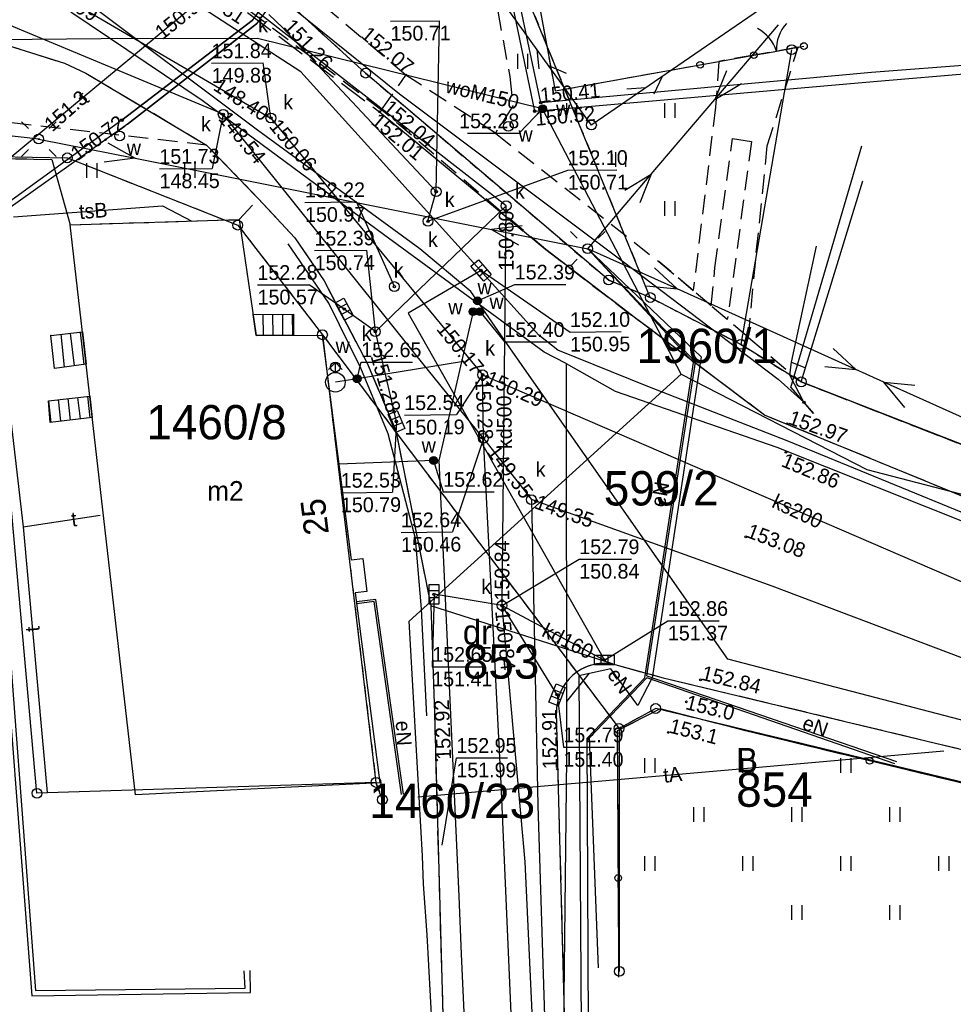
# Model space of a CAD drawing. Extents: x 7582895 to 7584772, y 6020395 to 6021139.
# Tile 44 of 49: x 7584495 to 7584543, y 6020669 to 6020719. Entities that reach past the tile are written whole.
import ezdxf
from ezdxf.enums import TextEntityAlignment as Align

# ---------------------------------------------------------------- set-up
doc = ezdxf.new("R2010")
doc.units = 0
for name, pattern in [('1_14', [1, -1]), ('1_OTKC', [1.5, 1, -0.5]), ('1_OTKJ', [2, 1.5, -0.5]), ('1_OTKK', [0]), ('1_OTZI', [1.5, 1, -0.5]), ('1_OTZT', [1.5, 1, -0.5]), ('3_EGBS', [0]), ('3_EGBSG', [0]), ('3_EGBU_A', [0]), ('4_SUCP', [0]), ('4_SUEP_A', [0]), ('4_SUGP', [0]), ('4_SUKP', [0]), ('4_SULO', [0]), ('4_SUTP_A', [0]), ('4_SUWP', [0]), ('GDE', [0]), ('GUZ', [1, 0.5, -0.5])]:
    doc.linetypes.add(name, pattern=pattern)
doc.layers.get('0').update_dxf_attribs({"linetype": 'CONTINUOUS'})
for name, color, linetype in [('Dzialki', 7, 'GDE'), ('EADTD_T_0', 216, 'CONTINUOUS'), ('EGBB_E_T_0', 7, 'CONTINUOUS'), ('EGBB_L_0', 36, '3_EGBU_A'), ('EGBE_L_3', 7, '3_EGBS'), ('Numery_dzialek', 7, 'CONTINUOUS'), ('Numery_uzytkow', 3, 'CONTINUOUS'), ('OTK_L_0', 7, '1_OTKJ'), ('OTK_L_1', 7, '1_OTKK'), ('OTK_L_2', 7, '1_OTKC'), ('OTO_L_0', 7, 'CONTINUOUS'), ('OTO_L_1', 7, 'CONTINUOUS'), ('OTR_T_0', 7, 'CONTINUOUS'), ('OTR_T_1', 7, 'CONTINUOUS'), ('OTZ_L_3', 7, '1_OTZT'), ('Punkty', 7, 'CONTINUOUS'), ('SUCP_L_0', 212, '4_SUCP'), ('SUCR_T_0', 212, 'CONTINUOUS'), ('SUE_T_3', 7, 'CONTINUOUS'), ('SUEP_E_T_0', 1, 'CONTINUOUS'), ('SUEP_L_0', 1, '4_SUEP_A'), ('SUGP_L_0', 52, '4_SUGP'), ('SUK_E_T_4', 36, 'CONTINUOUS'), ('SUK_T_1', 36, 'CONTINUOUS'), ('SUK_T_3', 36, 'CONTINUOUS'), ('SUKP_E_T_0', 36, 'CONTINUOUS'), ('SUKP_L_0', 36, '4_SUKP'), ('SUKR_T_0', 36, 'CONTINUOUS'), ('SUL_L_1', 7, '4_SULO'), ('SUP_E_T_1', 7, 'CONTINUOUS'), ('SUP_T_2', 7, 'CONTINUOUS'), ('SUP_T_4', 7, 'CONTINUOUS'), ('SUTP_E_T_0', 30, 'CONTINUOUS'), ('SUTP_L_0', 30, '4_SUTP_A'), ('SUTR_T_0', 30, 'CONTINUOUS'), ('SUW_E_T_2', 5, 'CONTINUOUS'), ('SUW_T_2', 5, 'CONTINUOUS'), ('SUW_T_5', 5, 'CONTINUOUS'), ('SUWP_E_T_0', 5, 'CONTINUOUS'), ('SUWP_L_0', 5, '4_SUWP'), ('SUWR_T_0', 5, 'CONTINUOUS'), ('Uzytki', 3, 'GUZ')]:
    doc.layers.add(name, color=color, linetype=linetype)

# ---------------------------------------------------------------- blocks, each defined once
blk = doc.blocks.new('GRT')
at = {"linetype": 'CONTINUOUS'}
blk.add_circle((0, 0), 0.25, dxfattribs=at)
blk = doc.blocks.new('1_OTRN')
at = {"linetype": 'CONTINUOUS'}
blk.add_circle((0, 0), 0.045, dxfattribs=at)
blk = doc.blocks.new('1_OTRS')
at = {"linetype": 'CONTINUOUS'}
blk.add_circle((0, 0), 0.045, dxfattribs=at)
blk = doc.blocks.new('1_OTZT')
at = {"linetype": 'CONTINUOUS'}
for p, q in [((-0.2625, -0.375), (-0.2625, 0.375)), ((0.2625, -0.375), (0.2625, 0.375))]:
    blk.add_line(p, q, dxfattribs=at)
blk = doc.blocks.new('4_SUPS')
at = {"linetype": 'CONTINUOUS'}
blk.add_circle((0, 0), 0.0625, dxfattribs=at)
blk = doc.blocks.new('4_SUEO_W')
at = {"linetype": 'CONTINUOUS'}
for p, q in [((-0.5303, 0.5303), (-0.8839, 0.8839)), ((0.5303, 0.5303), (0.8839, 0.8839)), ((-0.5303, -0.5303), (-0.8839, -0.8839)), ((0.5303, -0.5303), (0.8839, -0.8839))]:
    blk.add_line(p, q, dxfattribs=at)
blk.add_circle((0, 0), 0.025, dxfattribs=at)
blk = doc.blocks.new('4_SUPP')
at = {"linetype": 'CONTINUOUS'}
blk.add_circle((0, 0), 0.25, dxfattribs=at)
blk = doc.blocks.new('4_SUKK')
at = {"linetype": 'CONTINUOUS'}
for p, q in [((-0.5, -0.25), (-0.5, 0.25)), ((-0.5, 0.25), (0.5, 0.25)), ((-0.175, 0.25), (-0.175, -0.25)), ((0.175, 0.25), (0.175, -0.25)), ((0.5, 0.25), (0.5, -0.25)), ((0.5, -0.25), (-0.5, -0.25))]:
    blk.add_line(p, q, dxfattribs=at)
blk = doc.blocks.new('4_SUKS')
at = {"linetype": 'CONTINUOUS'}
blk.add_circle((0, 0), 0.25, dxfattribs=at)
blk = doc.blocks.new('4_SUPW')
at = {"linetype": 'CONTINUOUS'}
blk.add_circle((0, 0), 0.25, dxfattribs=at)
blk = doc.blocks.new('4_SUWH')
at = {"linetype": 'CONTINUOUS'}
for p, q in [((0, 1), (-0.3536, 0.6464)), ((0, 1), (0.3536, 0.6464)), ((0, 0.5), (0, 1))]:
    blk.add_line(p, q, dxfattribs=at)
blk.add_circle((0, 0), 0.5, dxfattribs=at)
blk = doc.blocks.new('4_SUWW')
at = {"linetype": 'CONTINUOUS'}
for radius in [0.2, 0.175, 0.15, 0.125, 0.1, 0.075, 0.05, 0.025, 0.00715]:
    blk.add_circle((0, 0), radius, dxfattribs=at)

msp = doc.modelspace()

# ---------------------------------------------------------------- linework, layer by layer
at = {"layer": 'Dzialki'}
for p, q in [((7584527.55, 6020705.26), (7584515.89, 6020733.71)), ((7584513.03, 6020716.7), (7584509.14, 6020720.24)), ((7584534.76, 6020717.89), (7584532.17, 6020702.87)), ((7584525.43, 6020706.15), (7584513.03, 6020716.7)), ((7584493.32, 6020712.46), (7584497.82, 6020712.38)), ((7584496.27, 6020679.99), (7584493.32, 6020712.46)), ((7584497.82, 6020712.38), (7584506.51, 6020708.95)), ((7584506.51, 6020708.95), (7584510.83, 6020703.36)), ((7584527.55, 6020705.26), (7584525.43, 6020706.15)), ((7584532.17, 6020702.87), (7584527.55, 6020705.26)), ((7584510.83, 6020703.36), (7584513.56, 6020680.54)), ((7584510.83, 6020703.36), (7584525.96, 6020683.29)), ((7584535.25, 6020700.96), (7584532.17, 6020702.87)), ((7584551.82, 6020694.49), (7584535.25, 6020700.96)), ((7584527.83, 6020684.31), (7584525.96, 6020683.29)), ((7584561.79, 6020676.13), (7584527.83, 6020684.31)), ((7584525.96, 6020683.29), (7584525.97, 6020670.91)), ((7584513.56, 6020680.54), (7584496.27, 6020679.99)), ((7584513.89, 6020679.66), (7584513.56, 6020680.54))]:
    msp.add_line(p, q, dxfattribs=at)
at = {"layer": 'EGBB_L_0', "linetype": '3_EGBU_A'}
for p, q in [((7584535.24, 6020700.96), (7584538.4, 6020711.21)), ((7584497.97, 6020708.97), (7584506.58, 6020709.23)), ((7584501.29, 6020679.91), (7584497.97, 6020708.97)), ((7584506.58, 6020709.23), (7584507.45, 6020703.32)), ((7584507.45, 6020703.32), (7584510.82, 6020703.34)), ((7584510.82, 6020703.34), (7584512.29, 6020691.88)), ((7584551.83, 6020694.5), (7584535.24, 6020700.96)), ((7584512.29, 6020691.88), (7584512.89, 6020691.95)), ((7584512.89, 6020691.95), (7584513.1, 6020690.27)), ((7584513.1, 6020690.27), (7584512.5, 6020690.2)), ((7584512.5, 6020690.2), (7584513.75, 6020680.52)), ((7584513.75, 6020680.52), (7584501.29, 6020679.91))]:
    msp.add_line(p, q, dxfattribs=at)
at = {"layer": 'EGBE_L_3', "linetype": '3_EGBSG'}
for p, q in [((7584507.29, 6020704.4), (7584509.35, 6020704.41)), ((7584496.98, 6020703.33), (7584498.59, 6020703.51)), ((7584496.85, 6020700), (7584498.96, 6020700.24))]:
    msp.add_line(p, q, dxfattribs=at)
at = {"layer": 'EGBE_L_3', "linetype": '3_EGBS'}
for p, q in [((7584507.45, 6020703.32), (7584507.29, 6020704.4)), ((7584507.79, 6020704.4), (7584507.8, 6020703.33)), ((7584508.29, 6020704.4), (7584508.3, 6020703.33)), ((7584508.79, 6020704.4), (7584508.8, 6020703.33)), ((7584509.29, 6020704.41), (7584509.3, 6020703.33)), ((7584509.35, 6020704.41), (7584509.35, 6020703.33)), ((7584497.17, 6020701.65), (7584496.98, 6020703.33)), ((7584497.48, 6020703.39), (7584497.66, 6020701.71)), ((7584497.97, 6020703.44), (7584498.16, 6020701.78)), ((7584498.47, 6020703.5), (7584498.66, 6020701.84)), ((7584498.59, 6020703.51), (7584498.78, 6020701.86)), ((7584509.35, 6020703.33), (7584507.45, 6020703.32)), ((7584498.78, 6020701.86), (7584497.17, 6020701.65)), ((7584498.84, 6020700.23), (7584498.96, 6020699.13)), ((7584498.96, 6020700.24), (7584499.09, 6020699.14)), ((7584496.85, 6020700), (7584496.98, 6020698.89)), ((7584496.94, 6020698.89), (7584496.85, 6020700)), ((7584497.35, 6020700.06), (7584497.47, 6020698.95)), ((7584497.84, 6020700.11), (7584497.97, 6020699.01)), ((7584498.34, 6020700.17), (7584498.47, 6020699.07)), ((7584499.09, 6020699.14), (7584496.94, 6020698.89))]:
    msp.add_line(p, q, dxfattribs=at)
for p in [(7584507.29, 6020704.4), (7584496.98, 6020703.33)]:
    msp.add_point(p, dxfattribs=at)
at = {"layer": 'OTK_L_0', "linetype": '1_OTKJ'}
for p, q in [((7584507, 6020719.79), (7584513.74, 6020714.73)), ((7584493.93, 6020718.38), (7584497.68, 6020717.2)), ((7584497.68, 6020717.2), (7584498.77, 6020716.7)), ((7584498.77, 6020716.7), (7584504.92, 6020713.03)), ((7584513.74, 6020714.73), (7584522.22, 6020707.7)), ((7584504.92, 6020713.03), (7584507.56, 6020710.3)), ((7584507.56, 6020710.3), (7584509.42, 6020708.3)), ((7584509.42, 6020708.3), (7584510.91, 6020706.11)), ((7584526.73, 6020704.26), (7584522.22, 6020707.7)), ((7584510.91, 6020706.11), (7584513.11, 6020701.91)), ((7584533.37, 6020699.27), (7584526.73, 6020704.26)), ((7584513.11, 6020701.91), (7584514.57, 6020698.48)), ((7584544.34, 6020694.77), (7584533.37, 6020699.27)), ((7584514.57, 6020698.48), (7584516.36, 6020689.54)), ((7584516.36, 6020689.54), (7584516.54, 6020684.08)), ((7584525.62, 6020686.58), (7584528.2, 6020685.88)), ((7584528.2, 6020685.88), (7584547.27, 6020681.31)), ((7584516.54, 6020684.08), (7584517.3, 6020656.68)), ((7584523.32, 6020663.56), (7584522.77, 6020684.08))]:
    msp.add_line(p, q, dxfattribs=at)
at = {"layer": 'OTK_L_0', "linetype": '1_14'}
msp.add_line((7584525.62, 6020686.58), (7584516.36, 6020689.54), dxfattribs=at)
at = {"layer": 'OTK_L_0', "linetype": '1_OTKJ'}
msp.add_arc((7584525.216, 6020684.166), 2.448, 80.51, 182.004, dxfattribs=at)
at = {"layer": 'OTK_L_1', "linetype": '1_OTKK'}
for p, q in [((7584493.93, 6020718.38), (7584497.68, 6020717.2)), ((7584497.68, 6020717.2), (7584498.77, 6020716.7)), ((7584498.77, 6020716.7), (7584504.92, 6020713.03)), ((7584513.74, 6020714.73), (7584522.22, 6020707.7)), ((7584504.92, 6020713.03), (7584507.56, 6020710.3)), ((7584507.56, 6020710.3), (7584509.42, 6020708.3)), ((7584509.42, 6020708.3), (7584510.91, 6020706.11)), ((7584526.73, 6020704.26), (7584522.22, 6020707.7)), ((7584510.91, 6020706.11), (7584513.11, 6020701.91)), ((7584533.37, 6020699.27), (7584526.73, 6020704.26)), ((7584513.11, 6020701.91), (7584514.57, 6020698.48)), ((7584544.34, 6020694.77), (7584533.37, 6020699.27)), ((7584514.57, 6020698.48), (7584516.36, 6020689.54)), ((7584516.36, 6020689.54), (7584516.54, 6020684.08)), ((7584525.62, 6020686.58), (7584528.2, 6020685.88)), ((7584528.2, 6020685.88), (7584547.27, 6020681.31)), ((7584516.54, 6020684.08), (7584517.3, 6020656.68)), ((7584523.32, 6020663.56), (7584522.77, 6020684.08))]:
    msp.add_line(p, q, dxfattribs=at)
msp.add_arc((7584525.216, 6020684.166), 2.448, 80.51, 182.004, dxfattribs=at)
at = {"layer": 'OTK_L_2', "linetype": '1_OTKC'}
for p, q in [((7584517.87, 6020730.18), (7584520.38, 6020716.53)), ((7584515.09, 6020716.6), (7584508.74, 6020721.93)), ((7584507.08, 6020719.91), (7584513.85, 6020714.83)), ((7584535.09, 6020718.02), (7584532.83, 6020717.61)), ((7584533.52, 6020712.99), (7584535.09, 6020718.02)), ((7584531.05, 6020717.3), (7584530.88, 6020714.97)), ((7584532.83, 6020717.61), (7584531.05, 6020717.3)), ((7584513.85, 6020714.83), (7584515.09, 6020716.6)), ((7584519.65, 6020713.63), (7584515.09, 6020716.6)), ((7584520.38, 6020716.53), (7584520.55, 6020715.05)), ((7584522.22, 6020707.7), (7584513.85, 6020714.83)), ((7584520.55, 6020715.05), (7584519.65, 6020713.63)), ((7584530.88, 6020714.97), (7584529.74, 6020705.61)), ((7584519.65, 6020713.63), (7584527.99, 6020707.09)), ((7584530.85, 6020706.77), (7584531.74, 6020713.37)), ((7584531.74, 6020713.37), (7584532.72, 6020713.21)), ((7584532.72, 6020713.21), (7584531.48, 6020704.14)), ((7584532.96, 6020707.56), (7584533.52, 6020712.99)), ((7584522.22, 6020707.7), (7584526.73, 6020704.26)), ((7584532.56, 6020703.22), (7584532.96, 6020707.56)), ((7584529.74, 6020705.61), (7584527.99, 6020707.09)), ((7584530.66, 6020704.83), (7584530.85, 6020706.77)), ((7584530.66, 6020704.83), (7584529.74, 6020705.61)), ((7584531.48, 6020704.14), (7584530.66, 6020704.83)), ((7584533.37, 6020699.27), (7584526.73, 6020704.26)), ((7584532.56, 6020703.22), (7584531.48, 6020704.14)), ((7584532.56, 6020703.22), (7584535.24, 6020700.96)), ((7584535.24, 6020700.96), (7584551.83, 6020694.5)), ((7584544.34, 6020694.77), (7584533.37, 6020699.27))]:
    msp.add_line(p, q, dxfattribs=at)
at = {"layer": 'OTO_L_0'}
for p, q in [((7584521.28, 6020723.5), (7584522.7, 6020715.79)), ((7584530.09, 6020717.12), (7584532.83, 6020717.61)), ((7584522.7, 6020715.79), (7584530.09, 6020717.12)), ((7584493.26, 6020712.37), (7584497.02, 6020712.3)), ((7584511.15, 6020704.97), (7584509.09, 6020707.99)), ((7584512.78, 6020701.66), (7584511.15, 6020704.97)), ((7584514.19, 6020698.31), (7584512.78, 6020701.66)), ((7584515.58, 6020692.98), (7584514.19, 6020698.31)), ((7584515.89, 6020689.39), (7584515.58, 6020692.98)), ((7584516.16, 6020683.94), (7584515.89, 6020689.39)), ((7584523.3, 6020684.67), (7584524.45, 6020686.11)), ((7584528.05, 6020684.29), (7584525.87, 6020683.17)), ((7584532.4, 6020683.17), (7584528.05, 6020684.29)), ((7584525.87, 6020683.17), (7584525.91, 6020675.67)), ((7584538.74, 6020681.64), (7584532.4, 6020683.17)), ((7584546.04, 6020679.88), (7584538.74, 6020681.64)), ((7584525.91, 6020675.67), (7584525.93, 6020670.61))]:
    msp.add_line(p, q, dxfattribs=at)
for centre in [(7584530.09, 6020717.12), (7584538.74, 6020681.64), (7584525.91, 6020675.67)]:
    msp.add_circle(centre, 0.17, dxfattribs=at)
at = {"layer": 'OTO_L_1'}
for p, q in [((7584533.25, 6020717.69), (7584534.73, 6020717.96)), ((7584534.73, 6020717.96), (7584535.39, 6020718.08)), ((7584532.83, 6020717.61), (7584533.5, 6020717.74))]:
    msp.add_line(p, q, dxfattribs=at)
for centre in [(7584532.83, 6020717.61), (7584535.39, 6020718.08)]:
    msp.add_circle(centre, 0.17, dxfattribs=at)
for centre, start, end in [((7584532.087, 6020717.201), 18.1523, 62.2266), ((7584535.986, 6020717.903), 138.189, 182.2633)]:
    msp.add_arc(centre, 2, start, end, dxfattribs=at)
at = {"layer": 'OTZ_L_3', "linetype": '1_OTZI'}
for p, q in [((7584519.93, 6020730.77), (7584522.7, 6020715.79)), ((7584517.87, 6020730.18), (7584520.38, 6020716.53)), ((7584522.7, 6020715.79), (7584531.05, 6020717.3)), ((7584531.05, 6020717.3), (7584530.88, 6020714.97)), ((7584520.38, 6020716.53), (7584520.55, 6020715.05)), ((7584520.55, 6020715.05), (7584519.65, 6020713.63)), ((7584530.88, 6020714.97), (7584529.74, 6020705.61)), ((7584504.92, 6020713.03), (7584490.31, 6020714.69)), ((7584519.65, 6020713.63), (7584527.99, 6020707.09)), ((7584507.56, 6020710.3), (7584504.92, 6020713.03)), ((7584485.76, 6020712.52), (7584497.02, 6020712.3)), ((7584506.58, 6020709.23), (7584507.56, 6020710.3)), ((7584497.97, 6020708.97), (7584506.58, 6020709.23)), ((7584527.99, 6020707.09), (7584529.74, 6020705.61)), ((7584528.05, 6020684.29), (7584525.87, 6020683.17)), ((7584532.4, 6020683.17), (7584528.05, 6020684.29)), ((7584525.87, 6020683.17), (7584525.91, 6020673.79)), ((7584546.04, 6020679.88), (7584532.4, 6020683.17))]:
    msp.add_line(p, q, dxfattribs=at)
at = {"layer": 'OTZ_L_3', "linetype": '1_14'}
msp.add_line((7584497.02, 6020712.3), (7584497.97, 6020708.97), dxfattribs=at)
at = {"layer": 'SUCP_L_0', "linetype": '4_SUCP'}
for p, q in [((7584518.05, 6020732.02), (7584521.65, 6020714.76)), ((7584521.97, 6020715.19), (7584518.42, 6020731.9)), ((7584508.74, 6020721.44), (7584507.24, 6020719.38)), ((7584509, 6020721.3), (7584507.47, 6020719.21)), ((7584507.24, 6020719.38), (7584500.6, 6020714.3)), ((7584507.47, 6020719.21), (7584500.88, 6020714.1)), ((7584557.19, 6020718.13), (7584538.84, 6020716.73)), ((7584538.93, 6020716.28), (7584556.9, 6020717.76)), ((7584521.65, 6020714.76), (7584538.93, 6020716.28)), ((7584538.84, 6020716.73), (7584521.97, 6020715.19)), ((7584500.6, 6020714.3), (7584492.64, 6020708.54)), ((7584500.88, 6020714.1), (7584492.55, 6020708.19)), ((7584494.2, 6020693.06), (7584496, 6020669.66)), ((7584494.44, 6020693.12), (7584496.19, 6020669.94)), ((7584506.89, 6020670.05), (7584506.84, 6020670.93)), ((7584507.16, 6020669.83), (7584507.14, 6020670.95)), ((7584496, 6020669.66), (7584507.16, 6020669.83)), ((7584496.19, 6020669.94), (7584506.89, 6020670.05))]:
    msp.add_line(p, q, dxfattribs=at)
at = {"layer": 'SUEP_L_0', "linetype": '4_SUEP_A'}
for p, q in [((7584530.85, 6020715.35), (7584534.09, 6020719.16)), ((7584531.44, 6020716.82), (7584530.85, 6020715.35)), ((7584530.85, 6020715.35), (7584532.2, 6020716.17)), ((7584527.6, 6020711.55), (7584530.85, 6020715.35)), ((7584496.36, 6020713.34), (7584491.39, 6020713.88)), ((7584496.36, 6020713.34), (7584501.27, 6020712.36)), ((7584499.89, 6020713.14), (7584501.27, 6020712.36)), ((7584501.27, 6020712.36), (7584499.7, 6020712.16)), ((7584501.27, 6020712.36), (7584519.46, 6020708.72)), ((7584524.36, 6020707.75), (7584527.6, 6020711.55)), ((7584526.25, 6020710.73), (7584527.6, 6020711.55)), ((7584527.6, 6020711.55), (7584527.01, 6020710.08)), ((7584521.02, 6020708.92), (7584519.46, 6020708.72)), ((7584519.46, 6020708.72), (7584524.36, 6020707.75)), ((7584519.46, 6020708.72), (7584520.83, 6020707.94)), ((7584524.36, 6020707.75), (7584530.14, 6020702.23)), ((7584529.85, 6020701.96), (7584524.36, 6020707.75)), ((7584529.75, 6020701.95), (7584524.36, 6020707.75)), ((7584528.92, 6020705.7), (7584524.36, 6020707.75)), ((7584528.92, 6020705.7), (7584527.76, 6020706.77)), ((7584527.35, 6020705.86), (7584528.92, 6020705.7)), ((7584538.04, 6020701.59), (7584528.92, 6020705.7)), ((7584530.14, 6020702.23), (7584527.64, 6020685.87)), ((7584538.04, 6020701.59), (7584536.88, 6020702.66)), ((7584527.28, 6020685.87), (7584529.75, 6020701.95)), ((7584527.37, 6020685.98), (7584529.85, 6020701.96)), ((7584536.46, 6020701.75), (7584538.04, 6020701.59)), ((7584539.47, 6020700.95), (7584538.04, 6020701.59)), ((7584548.59, 6020696.84), (7584539.47, 6020700.95)), ((7584540.53, 6020699.65), (7584539.47, 6020700.95)), ((7584539.47, 6020700.95), (7584541.05, 6020700.79)), ((7584513.55, 6020689.87), (7584512.57, 6020689.74)), ((7584513.47, 6020689.76), (7584512.58, 6020689.64)), ((7584514.86, 6020679.93), (7584513.47, 6020689.76)), ((7584514.96, 6020679.94), (7584513.55, 6020689.87)), ((7584525.54, 6020686.33), (7584523.9, 6020685.97)), ((7584526.92, 6020684.46), (7584525.54, 6020686.33)), ((7584523.9, 6020685.97), (7584524.05, 6020664.53)), ((7584524.34, 6020682.79), (7584527.28, 6020685.87)), ((7584527.38, 6020685.88), (7584524.44, 6020682.8)), ((7584527.64, 6020685.87), (7584526.92, 6020684.46)), ((7584527.37, 6020685.98), (7584540.11, 6020681.6)), ((7584540.02, 6020681.49), (7584527.38, 6020685.88)), ((7584524.46, 6020650.67), (7584524.34, 6020682.79)), ((7584524.44, 6020682.8), (7584524.89, 6020671.09))]:
    msp.add_line(p, q, dxfattribs=at)
at = {"layer": 'SUGP_L_0', "linetype": '4_SUGP'}
for p, q in [((7584504.7, 6020715.3), (7584498, 6020719.8)), ((7584513.95, 6020708.48), (7584504.7, 6020715.3)), ((7584522.14, 6020702.48), (7584513.95, 6020708.48)), ((7584523.26, 6020701.89), (7584522.14, 6020702.48)), ((7584523.26, 6020701.89), (7584523.28, 6020681.79)), ((7584523.26, 6020701.89), (7584525.76, 6020700.48)), ((7584525.76, 6020700.48), (7584534.01, 6020697.64)), ((7584534.01, 6020697.64), (7584546.48, 6020692.66)), ((7584523.28, 6020681.79), (7584523.08, 6020664.75))]:
    msp.add_line(p, q, dxfattribs=at)
at = {"layer": 'SUKP_L_0', "linetype": '4_SUKP'}
for p, q in [((7584520.2, 6020709.94), (7584502.19, 6020723.98)), ((7584505.77, 6020714.6), (7584492.01, 6020720.33)), ((7584498.91, 6020719.82), (7584508.2, 6020714.41)), ((7584508.8, 6020719.03), (7584508.09, 6020719.68)), ((7584516.63, 6020710.66), (7584508.8, 6020719.03)), ((7584515.59, 6020702.34), (7584505.77, 6020714.6)), ((7584508.2, 6020714.41), (7584519, 6020701.32)), ((7584516.21, 6020709.15), (7584516.63, 6020710.66)), ((7584513.53, 6020703.52), (7584520.2, 6020709.94)), ((7584519.99, 6020689.56), (7584520.2, 6020709.94)), ((7584518.92, 6020706.64), (7584515.2, 6020704.46)), ((7584513.53, 6020703.52), (7584511.94, 6020704.67)), ((7584515.2, 6020704.46), (7584525.21, 6020686.78)), ((7584514.6, 6020698.94), (7584513.53, 6020703.52)), ((7584519.04, 6020698.08), (7584515.59, 6020702.34)), ((7584519, 6020701.32), (7584561.02, 6020683.18)), ((7584519.04, 6020698.08), (7584519, 6020701.32)), ((7584519.04, 6020698.08), (7584521.49, 6020694.96)), ((7584519.94, 6020680.49), (7584519.04, 6020698.08)), ((7584533.77, 6020690.54), (7584521.49, 6020694.96)), ((7584521.49, 6020694.96), (7584521.81, 6020679.36)), ((7584547.96, 6020685.17), (7584533.77, 6020690.54)), ((7584519.99, 6020689.56), (7584516.52, 6020690.13)), ((7584519.99, 6020689.56), (7584525.21, 6020686.78)), ((7584522.8, 6020685.01), (7584519.99, 6020689.56)), ((7584521.17, 6020676.49), (7584519.99, 6020689.56)), ((7584520.46, 6020668.77), (7584519.94, 6020680.49)), ((7584521.81, 6020679.36), (7584522.46, 6020658.77)), ((7584521.91, 6020660.34), (7584521.17, 6020676.49))]:
    msp.add_line(p, q, dxfattribs=at)
at = {"layer": 'SUKR_T_0', "linetype": 'CONTINUOUS'}
for p, q in [((7584514.3, 6020719.35), (7584516.8, 6020719.37)), ((7584516.63, 6020710.66), (7584516.8, 6020719.37)), ((7584505.18, 6020717.2), (7584507.81, 6020717.22)), ((7584508.2, 6020714.41), (7584507.81, 6020717.22)), ((7584505.77, 6020714.6), (7584505.21, 6020711.84)), ((7584502.52, 6020711.82), (7584505.21, 6020711.84)), ((7584516.21, 6020709.15), (7584523.34, 6020711.75)), ((7584523.34, 6020711.75), (7584525.84, 6020711.77)), ((7584509.94, 6020710.11), (7584512.57, 6020710.13)), ((7584514.5, 6020705.82), (7584512.57, 6020710.13)), ((7584510.43, 6020707.65), (7584513.09, 6020707.67)), ((7584513.53, 6020703.52), (7584513.09, 6020707.67)), ((7584518.92, 6020706.64), (7584523.46, 6020703.5)), ((7584507.51, 6020705.9), (7584510.15, 6020705.91)), ((7584511.94, 6020704.67), (7584510.15, 6020705.91)), ((7584523.46, 6020703.5), (7584526.06, 6020703.52)), ((7584519, 6020701.32), (7584517.67, 6020699.29)), ((7584515.01, 6020699.27), (7584517.67, 6020699.29)), ((7584514.6, 6020698.94), (7584514.4, 6020695.33)), ((7584519.04, 6020698.08), (7584517.47, 6020693.31)), ((7584511.76, 6020695.31), (7584514.4, 6020695.33)), ((7584514.84, 6020693.29), (7584517.47, 6020693.31)), ((7584519.99, 6020689.56), (7584523.93, 6020691.93)), ((7584523.93, 6020691.93), (7584526.59, 6020691.93)), ((7584516.52, 6020690.13), (7584516.43, 6020686.44)), ((7584525.21, 6020686.78), (7584528.45, 6020688.78)), ((7584528.45, 6020688.78), (7584531.06, 6020688.78)), ((7584516.43, 6020686.44), (7584519.04, 6020686.44)), ((7584522.8, 6020685.01), (7584523.12, 6020682.34)), ((7584523.12, 6020682.34), (7584525.73, 6020682.34)), ((7584516.93, 6020677.34), (7584517.66, 6020681.8)), ((7584517.66, 6020681.8), (7584520.27, 6020681.8))]:
    msp.add_line(p, q, dxfattribs=at)
at = {"layer": 'SUL_L_1', "linetype": '4_SULO'}
for p, q in [((7584500.6, 6020714.3), (7584507.24, 6020719.38)), ((7584500.88, 6020714.1), (7584507.47, 6020719.21))]:
    msp.add_line(p, q, dxfattribs=at)
at = {"layer": 'SUTP_L_0', "linetype": '4_SUTP_A'}
for p, q in [((7584501.72, 6020726.15), (7584514.76, 6020715.65)), ((7584509.73, 6020716.76), (7584498.71, 6020723.92)), ((7584506.34, 6020721.85), (7584493.97, 6020711.61)), ((7584536.28, 6020722.09), (7584530.42, 6020718.08)), ((7584524.32, 6020714.37), (7584520.16, 6020720.13)), ((7584521.77, 6020717.9), (7584521.86, 6020716.92)), ((7584530.42, 6020718.08), (7584524.57, 6020714.06)), ((7584522.36, 6020717.09), (7584523.26, 6020716.69)), ((7584513.77, 6020712.29), (7584509.73, 6020716.76)), ((7584528.16, 6020716.52), (7584527.74, 6020715.63)), ((7584527.33, 6020715.95), (7584526.35, 6020715.88)), ((7584514.76, 6020715.65), (7584526.11, 6020707.13)), ((7584524.55, 6020714.05), (7584524.32, 6020714.37)), ((7584524.57, 6020714.06), (7584524.55, 6020714.05)), ((7584534.72, 6020700.68), (7584538.34, 6020713)), ((7584521.87, 6020703.34), (7584513.77, 6020712.29)), ((7584493.56, 6020710.74), (7584495.57, 6020693.57)), ((7584495.08, 6020709.38), (7584502.68, 6020709.94)), ((7584502.68, 6020709.94), (7584504.16, 6020709.16)), ((7584534.75, 6020701.96), (7584536.03, 6020707.87)), ((7584526.11, 6020707.13), (7584534.08, 6020701.1)), ((7584522.83, 6020702.58), (7584521.87, 6020703.34)), ((7584527.43, 6020700.72), (7584522.83, 6020702.58)), ((7584534.67, 6020701.3), (7584534.75, 6020701.96)), ((7584534.75, 6020701.96), (7584535.38, 6020701.71)), ((7584535.38, 6020701.71), (7584535.46, 6020701.68)), ((7584535.39, 6020699.92), (7584534.67, 6020701.3)), ((7584534.54, 6020697.95), (7584527.43, 6020700.72)), ((7584534.08, 6020701.1), (7584535.39, 6020699.92)), ((7584534.72, 6020700.68), (7584535.87, 6020699.35)), ((7584535.87, 6020699.35), (7584535.39, 6020699.92)), ((7584547.51, 6020692.64), (7584534.54, 6020697.95)), ((7584495.57, 6020693.57), (7584499.5, 6020694.16)), ((7584495.57, 6020693.57), (7584496.79, 6020680.03)), ((7584531.93, 6020681.22), (7584542.52, 6020682.15)), ((7584515.69, 6020679.81), (7584531.93, 6020681.22))]:
    msp.add_line(p, q, dxfattribs=at)
at = {"layer": 'SUWP_L_0', "linetype": '4_SUWP'}
for p, q in [((7584507.51, 6020713.79), (7584497.72, 6020721.14)), ((7584499.55, 6020718.44), (7584487.06, 6020718.32)), ((7584507.51, 6020718.46), (7584499.55, 6020718.44)), ((7584522.06, 6020714.88), (7584507.51, 6020718.46)), ((7584529.13, 6020701.35), (7584522.06, 6020714.88)), ((7584515.79, 6020707.75), (7584507.51, 6020713.79)), ((7584518.4, 6020705.57), (7584515.79, 6020707.75)), ((7584520.54, 6020702.48), (7584518.4, 6020705.57)), ((7584518.51, 6020704.54), (7584517.92, 6020701.98)), ((7584531.51, 6020686.82), (7584520.54, 6020702.48)), ((7584517.92, 6020701.98), (7584512.6, 6020701.12)), ((7584517.92, 6020701.98), (7584516.76, 6020696.96)), ((7584515.25, 6020688.77), (7584529.13, 6020701.35)), ((7584529.13, 6020701.35), (7584538.6, 6020696.5)), ((7584512.6, 6020701.12), (7584511.49, 6020700.94)), ((7584516.5, 6020696.95), (7584511.67, 6020696.76)), ((7584516.76, 6020696.96), (7584516.5, 6020696.95)), ((7584516.76, 6020696.96), (7584517.79, 6020674.75)), ((7584538.6, 6020696.5), (7584548.65, 6020693.86)), ((7584515.93, 6020676.8), (7584515.25, 6020688.77)), ((7584551.76, 6020681.54), (7584531.51, 6020686.82)), ((7584515.99, 6020675.35), (7584515.93, 6020676.8)), ((7584516.17, 6020672.78), (7584515.99, 6020675.35)), ((7584517.79, 6020674.75), (7584517.91, 6020671.79)), ((7584516.5, 6020666.63), (7584516.17, 6020672.78)), ((7584517.91, 6020671.79), (7584518.5, 6020658.1))]:
    msp.add_line(p, q, dxfattribs=at)
at = {"layer": 'SUWR_T_0', "linetype": 'CONTINUOUS'}
for p, q in [((7584522.06, 6020714.88), (7584520.87, 6020713.64)), ((7584518.23, 6020713.64), (7584520.87, 6020713.64)), ((7584518.74, 6020705.09), (7584520.64, 6020705.93)), ((7584520.64, 6020705.93), (7584523.24, 6020705.93)), ((7584518.86, 6020704.54), (7584520.11, 6020703)), ((7584520.11, 6020703), (7584522.77, 6020703)), ((7584512.6, 6020701.12), (7584512.81, 6020701.97)), ((7584512.81, 6020701.97), (7584515.42, 6020701.97)), ((7584516.5, 6020696.95), (7584516.99, 6020695.36)), ((7584516.99, 6020695.36), (7584519.59, 6020695.36))]:
    msp.add_line(p, q, dxfattribs=at)
at = {"layer": 'Uzytki'}
for p, q in [((7584527.55, 6020705.26), (7584515.89, 6020733.71)), ((7584509.14, 6020720.24), (7584513.03, 6020716.7)), ((7584513.03, 6020716.7), (7584525.43, 6020706.15)), ((7584474.27, 6020712.82), (7584497.82, 6020712.38)), ((7584497.82, 6020712.38), (7584506.51, 6020708.95)), ((7584506.51, 6020708.95), (7584510.83, 6020703.36)), ((7584525.43, 6020706.15), (7584527.55, 6020705.26)), ((7584527.55, 6020705.26), (7584532.17, 6020702.87)), ((7584510.83, 6020703.36), (7584525.96, 6020683.29)), ((7584510.83, 6020703.36), (7584513.56, 6020680.54)), ((7584532.17, 6020702.87), (7584535.25, 6020700.96)), ((7584535.25, 6020700.96), (7584551.82, 6020694.49)), ((7584527.83, 6020684.31), (7584525.96, 6020683.29)), ((7584561.79, 6020676.13), (7584527.83, 6020684.31)), ((7584525.96, 6020683.29), (7584525.97, 6020670.91)), ((7584513.56, 6020680.54), (7584513.89, 6020679.66))]:
    msp.add_line(p, q, dxfattribs=at)

# ---------------------------------------------------------------- block references
at = {"layer": 'OTR_T_0'}
for p in [(7584515.09, 6020716.6), (7584513.74, 6020714.73), (7584513.85, 6020714.83), (7584516.65, 6020681.68), (7584522.81, 6020681.22)]:
    msp.add_blockref('1_OTRS', p, dxfattribs=at)
at = {"layer": 'OTR_T_0', "rotation": 0.413872}
for p in [(7584534.54, 6020698.83), (7584534.47, 6020697.37), (7584532.42, 6020693.06), (7584530.11, 6020685.77)]:
    msp.add_blockref('1_OTRS', p, dxfattribs=at)
at = {"layer": 'OTR_T_1'}
for p, rotation in [((7584529.39, 6020684.65), 346.33), ((7584528.47, 6020683.09), 0.413872)]:
    msp.add_blockref('1_OTRN', p, dxfattribs=dict(at, rotation=rotation))
at = {"layer": 'OTZ_L_3'}
for p in [(7584521.05, 6020717.3), (7584523.55, 6020714.8), (7584528.55, 6020714.8), (7584526.05, 6020712.3), (7584499.08, 6020711.73), (7584504.08, 6020711.73), (7584528.55, 6020709.8), (7584527.53, 6020681.41), (7584532.53, 6020681.41), (7584537.53, 6020681.41), (7584530.03, 6020678.91), (7584535.03, 6020678.91), (7584540.03, 6020678.91), (7584527.53, 6020676.41), (7584532.53, 6020676.41), (7584537.53, 6020676.41), (7584542.53, 6020676.41), (7584535.03, 6020673.91), (7584540.03, 6020673.91)]:
    msp.add_blockref('1_OTZT', p, dxfattribs=at)
at = {"layer": 'Punkty'}
for p in [(7584534.76, 6020717.89), (7584513.03, 6020716.7), (7584497.82, 6020712.38), (7584506.51, 6020708.95), (7584525.43, 6020706.15), (7584527.55, 6020705.26), (7584510.83, 6020703.36), (7584532.17, 6020702.87), (7584535.25, 6020700.96), (7584527.83, 6020684.31), (7584525.96, 6020683.29), (7584513.56, 6020680.54), (7584496.27, 6020679.99), (7584513.89, 6020679.66), (7584525.97, 6020670.91)]:
    msp.add_blockref('GRT', p, dxfattribs=at)
at = {"layer": 'SUCR_T_0'}
for p in [(7584521.65, 6020714.76), (7584521.97, 6020715.19), (7584500.6, 6020714.3)]:
    msp.add_blockref('4_SUPS', p, dxfattribs=at)
at = {"layer": 'SUE_T_3'}
for name, p in [('4_SUEO_W', (7584496.36, 6020713.34)), ('4_SUPP', (7584496.36, 6020713.34)), ('4_SUEO_W', (7584524.36, 6020707.75)), ('4_SUPP', (7584524.36, 6020707.75))]:
    msp.add_blockref(name, p, dxfattribs=at)
at = {"layer": 'SUK_T_1'}
for p, rotation in [((7584518.92, 6020706.64), 310.866662), ((7584511.94, 6020704.67), 297.889012), ((7584514.6, 6020698.94), 292.977218), ((7584516.52, 6020690.13), 269.999997), ((7584525.21, 6020686.78), 0.143315), ((7584522.8, 6020685.01), 248.477525)]:
    msp.add_blockref('4_SUKK', p, dxfattribs=dict(at, rotation=rotation))
at = {"layer": 'SUK_T_3'}
for p in [(7584505.77, 6020714.6), (7584508.2, 6020714.41), (7584516.63, 6020710.66), (7584520.2, 6020709.94), (7584516.21, 6020709.15), (7584514.5, 6020705.82), (7584513.53, 6020703.52), (7584519, 6020701.32), (7584519.04, 6020698.08), (7584521.49, 6020694.96), (7584519.99, 6020689.56)]:
    msp.add_blockref('4_SUKS', p, dxfattribs=at)
at = {"layer": 'SUKR_T_0'}
for p in [(7584505.77, 6020714.6), (7584505.77, 6020714.6), (7584507.99, 6020714.53), (7584508.2, 6020714.41), (7584508.36, 6020714.21), (7584516.63, 6020710.66), (7584520.2, 6020709.69), (7584516.21, 6020709.15), (7584518.92, 6020706.64), (7584514.5, 6020705.82), (7584511.94, 6020704.67), (7584513.53, 6020703.52), (7584518.84, 6020701.51), (7584519, 6020701.32), (7584519.23, 6020701.22), (7584519, 6020701.07), (7584514.48, 6020699.43), (7584514.6, 6020698.94), (7584519.04, 6020698.08), (7584521.34, 6020695.16), (7584521.73, 6020694.88), (7584516.52, 6020690.13), (7584519.99, 6020689.81), (7584519.99, 6020689.56), (7584520.01, 6020689.31), (7584525.21, 6020686.78), (7584522.8, 6020685.01)]:
    msp.add_blockref('4_SUPS', p, dxfattribs=at)
at = {"layer": 'SUP_T_2'}
for p in [(7584524.55, 6020714.05), (7584496.36, 6020713.34), (7584524.36, 6020707.75)]:
    msp.add_blockref('4_SUPP', p, dxfattribs=at)
at = {"layer": 'SUP_T_4', "rotation": 0.413872}
for p in [(7584520.31, 6020713.99), (7584500.49, 6020713.49), (7584511.49, 6020701.72)]:
    msp.add_blockref('4_SUPW', p, dxfattribs=at)
at = {"layer": 'SUTR_T_0'}
msp.add_blockref('4_SUPS', (7584535.39, 6020699.92), dxfattribs=at)
at = {"layer": 'SUW_T_2'}
msp.add_blockref('4_SUWH', (7584511.49, 6020700.94), dxfattribs=at)
at = {"layer": 'SUW_T_5'}
for p in [(7584522.06, 6020714.88), (7584518.74, 6020705.09), (7584518.51, 6020704.54), (7584518.86, 6020704.54), (7584512.6, 6020701.12), (7584516.5, 6020696.95)]:
    msp.add_blockref('4_SUWW', p, dxfattribs=at)
at = {"layer": 'SUWR_T_0'}
for p in [(7584522.06, 6020714.88), (7584518.74, 6020705.09), (7584518.86, 6020704.54), (7584512.6, 6020701.12), (7584516.5, 6020696.95)]:
    msp.add_blockref('4_SUPS', p, dxfattribs=at)

# ---------------------------------------------------------------- texts
at = {"layer": 'EADTD_T_0'}
msp.add_text('25', height=1.25, rotation=96.9235, dxfattribs=at).set_placement((7584511.16, 6020693.23))
at = {"layer": 'EGBB_E_T_0'}
msp.add_text('m2', height=1, dxfattribs=at).set_placement((7584505.88, 6020695.41), align=Align.MIDDLE)
at = {"layer": 'Numery_dzialek'}
msp.add_text('1960/1', height=1.75, dxfattribs=at).set_placement((7584534.01, 6020703.67), align=Align.TOP_RIGHT)
for s, p in [('1460/8', (7584501.85, 6020699.78)), ('599/2', (7584525.18, 6020696.41)), ('853', (7584517.99, 6020687.58)), ('854', (7584531.93, 6020681.05)), ('1460/23', (7584513.22, 6020680.47))]:
    msp.add_text(s, height=1.75, dxfattribs=at).set_placement(p, align=Align.TOP_LEFT)
at = {"layer": 'Numery_uzytkow'}
for s, p in [('dr', (7584517.99, 6020687.58)), ('B', (7584531.93, 6020681.05))]:
    msp.add_text(s, height=1.25, dxfattribs=at).set_placement(p)
at = {"layer": 'OTR_T_0'}
msp.add_text('151.81', height=0.75, rotation=326.8393, dxfattribs=at).set_placement((7584507, 6020719.79), align=Align.TOP_RIGHT)
msp.add_text('152.07', height=0.75, rotation=320.1449, dxfattribs=at).set_placement((7584515.09, 6020716.6), align=Align.RIGHT)
for s, rotation, p in [('152.04', 319.5739, (7584513.85, 6020714.83)), ('152.97', 340.4139, (7584534.54, 6020698.83)), ('153.08', 339.1204, (7584532.41, 6020693.06)), ('152.84', 346.1729, (7584530.11, 6020685.78)), ('152.91', 90.7162, (7584522.81, 6020681.22))]:
    msp.add_text(s, height=0.75, rotation=rotation, dxfattribs=at).set_placement(p)
for s, rotation, p in [('152.01', 320.3409, (7584513.74, 6020714.73)), ('152.86', 337.3862, (7584534.47, 6020697.37)), ('152.92', 92.2906, (7584516.65, 6020681.68))]:
    msp.add_text(s, height=0.75, rotation=rotation, dxfattribs=at).set_placement(p, align=Align.TOP_LEFT)
at = {"layer": 'OTR_T_1'}
msp.add_text('153.0', height=0.75, rotation=346.33, dxfattribs=at).set_placement((7584529.39, 6020684.65), align=Align.MIDDLE_LEFT)
msp.add_text('153.1', height=0.75, rotation=345.6409, dxfattribs=at).set_placement((7584528.47, 6020683.09))
at = {"layer": 'SUCR_T_0'}
msp.add_text('150.41', height=0.75, rotation=5.2158, dxfattribs=at).set_placement((7584521.97, 6020715.19))
msp.add_text('150.52', height=0.75, rotation=5.0269, dxfattribs=at).set_placement((7584521.65, 6020714.76), align=Align.TOP_LEFT)
msp.add_text('150.72', height=0.75, rotation=35.9024, dxfattribs=at).set_placement((7584500.6, 6020714.3), align=Align.MIDDLE_RIGHT)
at = {"layer": 'SUEP_E_T_0'}
for rotation, p in [(79.3201, (7584528.41, 6020695.16)), (273.1401, (7584514.6, 6020683.03)), (340.0907, (7584535.85, 6020683.06))]:
    msp.add_text('eN', height=0.75, rotation=rotation, dxfattribs=at).set_placement(p, align=Align.CENTER)
msp.add_text('eN', height=0.75, rotation=304.6952, dxfattribs=at).set_placement((7584525.99, 6020685.72), align=Align.MIDDLE)
at = {"layer": 'SUK_E_T_4'}
for p in [(7584507.55, 6020719.53), (7584517.07, 6020710.62), (7584516.21, 6020708.59), (7584514.47, 6020707.03), (7584519.13, 6020703.05)]:
    msp.add_text('k', height=0.75, dxfattribs=at).set_placement(p, align=Align.TOP_LEFT)
for p in [(7584509.33, 6020715.6), (7584505.14, 6020714.48)]:
    msp.add_text('k', height=0.75, dxfattribs=at).set_placement(p, align=Align.TOP_RIGHT)
msp.add_text('k', height=0.75, dxfattribs=at).set_placement((7584520.65, 6020710.3))
for p in [(7584513.33, 6020703.42), (7584522.21, 6020696.5), (7584519.44, 6020690.52)]:
    msp.add_text('k', height=0.75, dxfattribs=at).set_placement(p, align=Align.MIDDLE_RIGHT)
at = {"layer": 'SUKP_E_T_0'}
for s, rotation, p in [('kd500', 91.1233, (7584520.09, 6020698.9)), ('ks200', 334.9, (7584535.07, 6020694.38)), ('kd160', 333.4349, (7584523.36, 6020687.76))]:
    msp.add_text(s, height=0.75, rotation=rotation, dxfattribs=at).set_placement(p, align=Align.MIDDLE)
at = {"layer": 'SUKR_T_0'}
for s, rotation, p in [('148.99', 330.54, (7584496.63, 6020721.13)), ('148.54', 309.4823, (7584505.77, 6020714.6)), ('150.06', 309.9365, (7584508.36, 6020714.21)), ('150.29', 336.2793, (7584519.23, 6020701.22)), ('150.28', 273.1401, (7584519, 6020701.07)), ('149.35', 340.5101, (7584521.73, 6020694.88)), ('150.84', 90, (7584519.99, 6020689.81)), ('150.84', 275.7106, (7584520.01, 6020689.31))]:
    msp.add_text(s, height=0.75, rotation=rotation, dxfattribs=at).set_placement(p, align=Align.MIDDLE_LEFT)
msp.add_text('151.26', height=0.75, rotation=313.0806, dxfattribs=at).set_placement((7584508.8, 6020719.03))
for s, rotation, p in [('150.71', 0.4139, (7584514.3, 6020719.1)), ('151.84', 0.4139, (7584505.17, 6020718.2)), ('149.88', 0.4139, (7584505.18, 6020716.95)), ('151.73', 0.4139, (7584502.51, 6020712.82)), ('152.10', 0.4139, (7584523.33, 6020712.75)), ('148.45', 0.4139, (7584502.52, 6020711.57)), ('150.71', 0.4139, (7584523.34, 6020711.5)), ('152.22', 0.4139, (7584509.93, 6020711.11)), ('150.97', 0.4139, (7584509.94, 6020709.86)), ('152.39', 0.414, (7584510.42, 6020708.65)), ('150.74', 0.414, (7584510.43, 6020707.4)), ('152.28', 0.414, (7584507.51, 6020706.9)), ('150.57', 0.414, (7584507.52, 6020705.65)), ('152.10', 0.4139, (7584523.45, 6020704.5)), ('150.95', 0.4139, (7584523.46, 6020703.25)), ('152.54', 0.414, (7584515, 6020700.27)), ('150.19', 0.414, (7584515.01, 6020699.02)), ('152.53', 0.414, (7584511.76, 6020696.31)), ('150.79', 0.414, (7584511.77, 6020695.06)), ('152.64', 0.414, (7584514.83, 6020694.29)), ('150.46', 0.414, (7584514.84, 6020693.04))]:
    msp.add_text(s, height=0.75, rotation=rotation, dxfattribs=at).set_placement(p, align=Align.TOP_LEFT)
for s, rotation, p in [('148.40', 327.2354, (7584507.99, 6020714.53)), ('150.80', 90, (7584520.2, 6020709.69)), ('150.17', 309.4049, (7584518.84, 6020701.51)), ('151.28', 285.9454, (7584514.48, 6020699.43)), ('149.35', 307.2837, (7584521.34, 6020695.16))]:
    msp.add_text(s, height=0.75, rotation=rotation, dxfattribs=at).set_placement(p, align=Align.MIDDLE_RIGHT)
for s, p in [('152.79', (7584523.93, 6020692.93)), ('150.84', (7584523.93, 6020691.68)), ('152.86', (7584528.45, 6020689.78)), ('151.37', (7584528.45, 6020688.53)), ('152.65', (7584516.43, 6020687.44)), ('151.41', (7584516.43, 6020686.19)), ('152.79', (7584523.12, 6020683.34)), ('152.95', (7584517.66, 6020682.8)), ('151.40', (7584523.12, 6020682.09)), ('151.99', (7584517.66, 6020681.55))]:
    msp.add_text(s, height=0.75, dxfattribs=at).set_placement(p, align=Align.TOP_LEFT)
at = {"layer": 'SUP_E_T_1'}
for p in [(7584520.83, 6020713.96), (7584500.85, 6020713.28), (7584511.5, 6020703.19)]:
    msp.add_text('w', height=0.75, dxfattribs=at).set_placement(p, align=Align.TOP_LEFT)
at = {"layer": 'SUTP_E_T_0'}
for s, rotation, p in [('t', 41.27, (7584498.64, 6020715.47)), ('tsB', 4.2142, (7584499.14, 6020709.68)), ('t', 7.0273, (7584498.16, 6020693.96)), ('t', 95.139, (7584496.04, 6020688.36)), ('tA', 5.8542, (7584528.69, 6020680.94))]:
    msp.add_text(s, height=0.75, rotation=rotation, dxfattribs=at).set_placement(p, align=Align.MIDDLE)
at = {"layer": 'SUTR_T_0'}
msp.add_text('150.9', height=0.75, rotation=38.78, dxfattribs=at).set_placement((7584504.39, 6020720.23), align=Align.MIDDLE_RIGHT)
msp.add_text('151.3', height=0.75, rotation=41.28, dxfattribs=at).set_placement((7584496.8, 6020713.95), align=Align.MIDDLE_LEFT)
at = {"layer": 'SUW_E_T_2'}
msp.add_text('w', height=0.75, dxfattribs=at).set_placement((7584523.47, 6020714.51), align=Align.RIGHT)
for p in [(7584518.74, 6020705.42), (7584519.35, 6020704.68)]:
    msp.add_text('w', height=0.75, dxfattribs=at).set_placement(p)
for p in [(7584517.25, 6020705.15), (7584515.89, 6020698.1)]:
    msp.add_text('w', height=0.75, dxfattribs=at).set_placement(p, align=Align.TOP_LEFT)
at = {"layer": 'SUWP_E_T_0'}
msp.add_text('woM150', height=0.75, rotation=346.5, dxfattribs=at).set_placement((7584518.99, 6020715.64), align=Align.MIDDLE)
at = {"layer": 'SUWR_T_0'}
msp.add_text('152.28', height=0.75, dxfattribs=at).set_placement((7584520.87, 6020713.89), align=Align.RIGHT)
for s, p in [('152.39', (7584520.64, 6020706.18)), ('152.40', (7584520.11, 6020703.25)), ('152.65', (7584512.81, 6020702.22)), ('152.62', (7584516.99, 6020695.61))]:
    msp.add_text(s, height=0.75, dxfattribs=at).set_placement(p)

doc.saveas('drawing.dxf')
